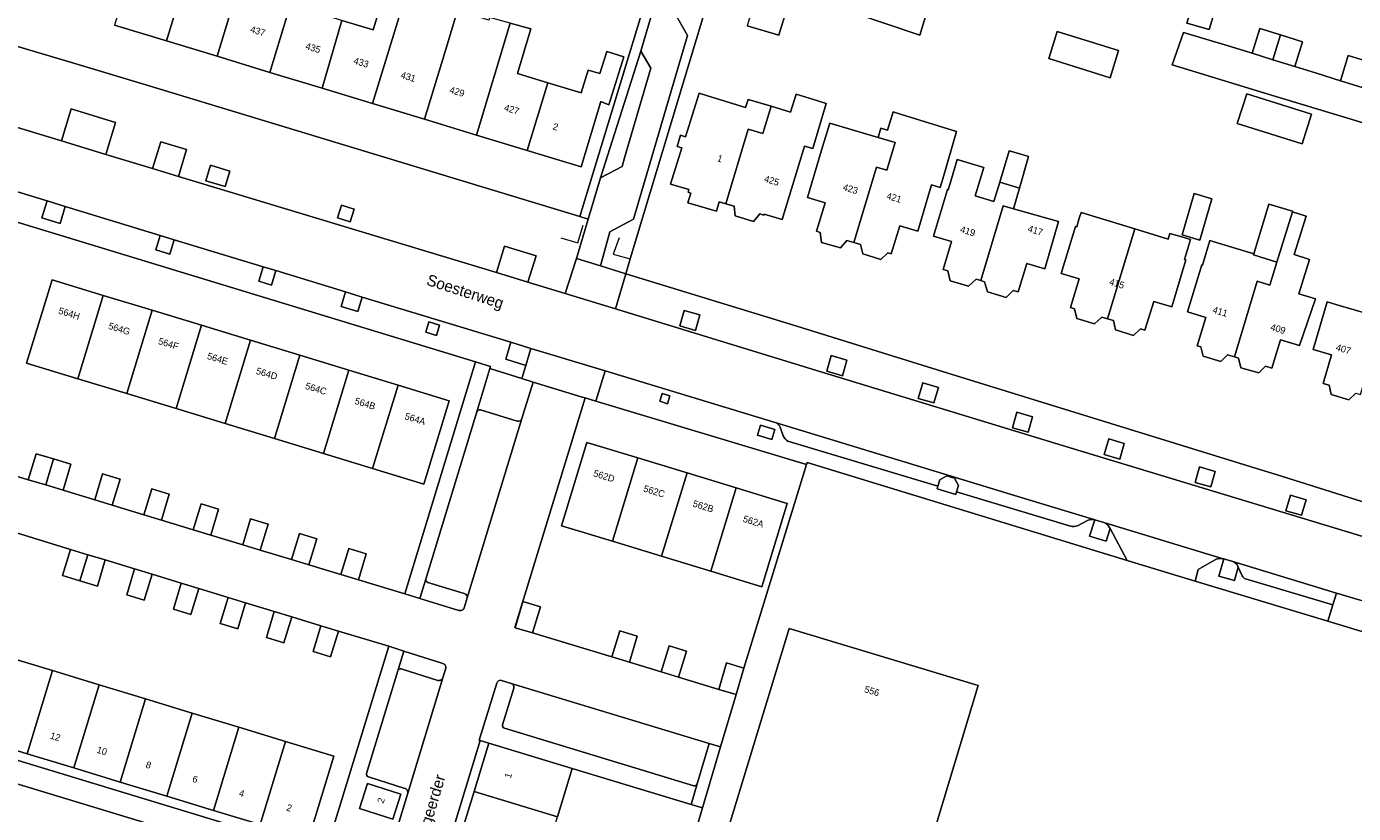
# Model space of a CAD drawing. Header units: metres. Extents: x 151448 to 154749, y 463108 to 465296.
# Tile 46 of 256: x 152690 to 152837, y 463378 to 463466. Entities that reach past the tile are written whole.
import ezdxf
from ezdxf.enums import TextEntityAlignment as Align

# ---------------------------------------------------------------- set-up
doc = ezdxf.new("R2010")
doc.units = ezdxf.units.M
for name, color, linetype, lineweight in [('B-PV-GR-GROENVOORZIENING-GV', 253, 'Continuous', 9), ('B-PV-IE-TERREINAFSCHEIDING_KUNSTMATIG_HEKWERK-G', 253, 'Continuous', 9), ('B-PV-OG-BEBOUWING-GV', 1, 'Continuous', 9), ('B-PV-OG-BEBOUWING-T18', 2, 'Continuous', 9), ('B-PV-OG-TERREIN_ERF-GV', 253, 'Continuous', 9), ('B-PV-OG-TOPOGRAFIE-T18', 2, 'Continuous', 9), ('B-PV-VH-OPENVERHARDING_BETONSTRAATSTEEN-GV', 253, 'Continuous', 9), ('B-PV-VH-OPENVERHARDING_STRAATBAKSTEEN-GV', 253, 'Continuous', 9), ('B-PV-VH-OPENVERHARDING_TEGEL-GV', 253, 'Continuous', 9)]:
    doc.layers.add(name, color=color, linetype=linetype, lineweight=lineweight)
doc.styles.add('Drong', font='txt', dxfattribs={"height": 1.8})

msp = doc.modelspace()

# ---------------------------------------------------------------- linework, layer by layer
at = {"layer": 'B-PV-GR-GROENVOORZIENING-GV', "flags": 128}
for points in [[(152693.955, 463453.089), (152698.865, 463451.601), (152699.941, 463455.15), (152695.037, 463456.649)], [(152704.054, 463450.029), (152706.941, 463449.154), (152707.833, 463452.134), (152704.97, 463452.993)], [(152712.102, 463448.014), (152712.626, 463449.734), (152710.481, 463450.387), (152709.957, 463448.667)], [(152692.347, 463446.429), (152691.773, 463444.548), (152693.79, 463443.929), (152694.365, 463445.813)], [(152725.96, 463444.106), (152726.395, 463445.532), (152724.991, 463445.96), (152724.555, 463444.535)], [(152706.466, 463442.122), (152704.884, 463442.604), (152704.4, 463441.016), (152705.981, 463440.532)], [(152742.209, 463438.467), (152745.685, 463437.406), (152746.59, 463440.328), (152743.088, 463441.399)], [(152716.322, 463439.115), (152715.833, 463437.513), (152717.225, 463437.094), (152717.713, 463438.691)], [(152727.314, 463435.762), (152725.457, 463436.329), (152724.961, 463434.705), (152726.827, 463434.165)], [(152734.345, 463431.87), (152735.535, 463431.502), (152735.891, 463432.653), (152734.701, 463433.021)], [(152762.531, 463432.548), (152764.261, 463432.053), (152764.756, 463433.784), (152763.025, 463434.278)], [(152743.785, 463430.738), (152743.216, 463428.874), (152745.449, 463428.178), (152746.019, 463430.057)], [(152778.823, 463427.525), (152780.554, 463427.031), (152781.049, 463428.761), (152779.318, 463429.256)], [(152788.975, 463424.497), (152790.706, 463424.002), (152791.2, 463425.733), (152789.47, 463426.227)], [(152761.422, 463424.777), (152760.563, 463425.045), (152760.296, 463424.189), (152761.156, 463423.922)], [(152799.429, 463421.241), (152801.159, 463420.746), (152801.654, 463422.477), (152799.923, 463422.972)], [(152773.06, 463421.062), (152771.492, 463421.532), (152771.159, 463420.413), (152772.726, 463419.946)], [(152809.603, 463418.277), (152811.333, 463417.782), (152811.828, 463419.513), (152810.097, 463420.007)], [(152819.678, 463415.173), (152821.409, 463414.678), (152821.904, 463416.409), (152820.173, 463416.903)], [(152791.146, 463414.777), (152791.055, 463414.474), (152793.133, 463413.827), (152793.229, 463414.144), (152793.441, 463414.845), (152793.002, 463415.658), (152792.155, 463415.903), (152791.357, 463415.477)], [(152829.753, 463412.03), (152831.484, 463411.536), (152831.978, 463413.267), (152830.248, 463413.761)]]:
    msp.add_lwpolyline(points, close=True, dxfattribs=at)
for points in [[(152745.024, 463422.266), (152746.276, 463426.322), (152745.006, 463426.719), (152741.45, 463427.832), (152740.015, 463423.012)], [(152740.407, 463423.23), (152744.473, 463421.985)], [(152809.561, 463410.725), (152808.542, 463411.033), (152807.948, 463409.22), (152809.797, 463408.666), (152810.239, 463410.062)], [(152810.239, 463410.062), (152810.15, 463410.228)], [(152823.85, 463406.392), (152822.855, 463406.69), (152822.309, 463404.78), (152824.04, 463404.285), (152824.469, 463405.787)], [(152824.469, 463405.787), (152824.394, 463405.958)], [(152734.363, 463404.451), (152733.708, 463402.3)], [(152738.629, 463402.86), (152734.57, 463404.076)], [(152733.708, 463402.3), (152738.036, 463400.972)], [(152738.597, 463401.245), (152738.938, 463402.357)], [(152731.913, 463396.465), (152731.247, 463394.271)], [(152736.251, 463395.09), (152731.913, 463396.465)], [(152731.621, 463394.476), (152735.703, 463393.201)], [(152736.246, 463393.487), (152736.562, 463394.552)], [(152742.223, 463392.888), (152740.261, 463386.58), (152740.391, 463386.541), (152741.348, 463386.25), (152750.585, 463383.444)], [(152743.828, 463392.877), (152742.768, 463393.212)], [(152742.873, 463388.267), (152744.116, 463392.337)], [(152764.067, 463381.517), (152743.078, 463387.887)], [(152750.585, 463383.444), (152763.769, 463379.439), (152764.442, 463381.715)]]:
    msp.add_lwpolyline(points, dxfattribs=at)
at = {"layer": 'B-PV-GR-GROENVOORZIENING-GV'}
for points in [[(152740.015, 463423.012, -0.3993101), (152740.407, 463423.23)], [(152744.473, 463421.985, 0.4114161), (152745.024, 463422.266)], [(152810.15, 463410.228, 0.1927268), (152809.561, 463410.725)], [(152824.394, 463405.958, 0.1712112), (152823.85, 463406.392)], [(152734.57, 463404.076, -0.412702), (152734.363, 463404.451)], [(152738.938, 463402.357, 0.4085004), (152738.629, 463402.86)], [(152738.036, 463400.972, 0.4150598), (152738.597, 463401.245)], [(152736.562, 463394.552, 0.4253468), (152736.251, 463395.09)], [(152731.247, 463394.271, -0.3987665), (152731.621, 463394.476)], [(152735.703, 463393.201, 0.401609), (152736.246, 463393.487)], [(152742.768, 463393.212, 0.4081638), (152742.223, 463392.888)], [(152744.116, 463392.337, 0.4034987), (152743.828, 463392.877)], [(152743.078, 463387.887, -0.3876096), (152742.873, 463388.267)], [(152764.442, 463381.715, -0.4208668), (152764.067, 463381.517)]]:
    msp.add_lwpolyline(points, format="xyb", dxfattribs=at)
at = {"layer": 'B-PV-IE-TERREINAFSCHEIDING_KUNSTMATIG_HEKWERK-G', "flags": 128}
for points in [[(152749.331, 463442.336), (152751.232, 463441.791), (152751.807, 463443.751)], [(152755.811, 463442.329), (152755.148, 463440.517), (152757.038, 463440.011)], [(152776.591, 463417.176), (152769.645, 463394.583)], [(152776.659, 463417.396), (152812.133, 463406.514)], [(152850.481, 463394.896), (152840.624, 463397.882), (152834.396, 463399.769), (152819.678, 463404.228)]]:
    msp.add_lwpolyline(points, dxfattribs=at)
at = {"layer": 'B-PV-OG-BEBOUWING-GV', "flags": 128}
for points in [[(152827.431, 463476.7), (152829.872, 463484.468), (152824.957, 463486.004), (152824.749, 463486.069), (152818.742, 463466.16), (152818.754, 463466.157), (152821.237, 463465.452), (152824.921, 463477.484)], [(152702.078, 463473.335), (152699.829, 463465.943), (152705.589, 463464.191), (152709.356, 463476.609), (152707.012, 463477.328), (152705.469, 463472.295)], [(152709.356, 463476.609), (152705.589, 463464.191), (152711.211, 463462.48), (152713.532, 463470.206), (152710.251, 463471.201), (152711.69, 463475.894)], [(152776.273, 463473.986), (152772.759, 463475.047), (152769.991, 463465.873), (152773.504, 463464.813)], [(152720.83, 463473.16), (152718.454, 463473.888), (152717.002, 463469.153), (152713.532, 463470.206), (152711.211, 463462.48), (152717.076, 463460.696)], [(152722.865, 463458.935), (152725.057, 463466.467), (152721.546, 463467.543), (152723.058, 463472.477), (152720.83, 463473.16), (152717.076, 463460.696)], [(152790.578, 463469.651), (152783.301, 463471.917), (152783.288, 463471.868), (152782.028, 463467.223), (152789.156, 463464.838)], [(152732.263, 463469.69), (152730.032, 463470.374), (152728.51, 463465.409), (152725.057, 463466.467), (152722.865, 463458.935), (152728.448, 463457.236)], [(152736.499, 463463.02), (152737.884, 463467.553), (152734.429, 463468.617), (152734.544, 463468.991), (152732.263, 463469.69), (152728.448, 463457.236), (152734.197, 463455.487)], [(152737.884, 463467.553), (152736.499, 463463.02), (152734.197, 463455.487), (152739.968, 463453.731), (152743.716, 463466.165), (152741.438, 463466.799), (152741.337, 463466.49)], [(152743.716, 463466.165), (152739.968, 463453.731), (152745.615, 463452.013), (152747.901, 463459.547), (152744.649, 463460.544), (152744.542, 463460.577), (152746.005, 463465.528)], [(152829.164, 463464.855), (152826.871, 463465.569), (152826.015, 463462.82), (152828.301, 463462.108)], [(152811.19, 463463.119), (152804.371, 463465.232), (152803.438, 463462.222), (152810.257, 463460.109)], [(152830.722, 463461.353), (152831.579, 463464.102), (152829.164, 463464.855), (152828.301, 463462.108)], [(152747.901, 463459.547), (152745.615, 463452.013), (152751.571, 463450.201), (152753.778, 463457.456), (152754.669, 463457.094), (152756.332, 463462.411), (152754.428, 463463.006), (152753.663, 463460.559), (152752.377, 463460.961), (152751.582, 463458.419)], [(152835.786, 463459.772), (152838.199, 463459.031), (152839.062, 463461.842), (152836.649, 463462.583)], [(152770.111, 463457.704), (152769.827, 463456.79), (152765.616, 463458.104), (152764.661, 463458.402), (152763.146, 463453.549), (152762.618, 463453.714), (152762.232, 463452.477), (152762.761, 463452.312), (152761.508, 463448.299), (152763.543, 463447.689), (152763.452, 463447.392), (152763.748, 463447.302), (152763.427, 463446.212), (152766.593, 463445.282), (152766.905, 463446.343), (152767.634, 463446.122), (152770.125, 463454.394), (152771.748, 463453.905), (152772.66, 463456.932)], [(152772.66, 463456.932), (152771.748, 463453.905), (152770.125, 463454.394), (152767.634, 463446.122), (152768.548, 463445.844), (152768.669, 463444.774), (152770.688, 463444.156), (152771.386, 463444.983), (152771.846, 463444.843), (152771.88, 463444.957), (152773.882, 463444.354), (152776.342, 463452.521), (152777.266, 463452.243), (152778.775, 463457.251), (152777.817, 463457.539), (152775.416, 463458.262), (152774.82, 463456.281)], [(152825.397, 463458.333), (152824.357, 463455.009), (152831.564, 463452.752), (152832.605, 463456.076)], [(152778.255, 463452.075), (152776.68, 463446.811), (152778.644, 463446.223), (152777.698, 463443.062), (152778.105, 463442.94), (152778.26, 463441.816), (152780.334, 463441.219), (152781.061, 463442.046), (152781.822, 463441.816), (152784.355, 463450.175), (152785.474, 463449.836), (152786.404, 463452.904), (152784.51, 463453.471), (152781.643, 463454.329), (152779.152, 463455.074)], [(152791.684, 463448.893), (152793.217, 463454.123), (152787.13, 463456.027), (152786.172, 463456.314), (152785.57, 463454.301), (152784.825, 463454.523), (152784.51, 463453.471), (152786.404, 463452.904), (152785.474, 463449.836), (152784.355, 463450.175), (152781.822, 463441.816), (152782.583, 463441.585), (152782.81, 463440.553), (152784.812, 463439.942), (152785.583, 463440.676), (152785.973, 463440.558), (152786.919, 463443.679), (152788.924, 463443.091), (152790.427, 463448.219), (152791.402, 463447.933)], [(152800.197, 463447.862), (152798.009, 463448.519), (152797.367, 463446.377), (152795.279, 463447.011), (152796.231, 463450.145), (152793.282, 463451.017), (152792.576, 463448.628), (152792.292, 463447.669), (152792.206, 463447.695), (152790.67, 463442.502), (152792.675, 463441.934), (152791.735, 463438.831), (152792.264, 463438.673), (152792.526, 463437.577), (152794.545, 463436.96), (152795.388, 463437.733), (152795.898, 463437.58), (152798.398, 463445.894), (152799.538, 463445.566)], [(152800.197, 463447.862), (152801.206, 463451.371), (152800.244, 463451.648), (152799.05, 463451.991), (152798.009, 463448.519)], [(152819.584, 463447.24), (152818.229, 463442.652), (152820.195, 463442.072), (152821.55, 463446.66)], [(152799.538, 463445.566), (152798.398, 463445.894), (152795.898, 463437.58), (152796.337, 463437.448), (152796.638, 463436.324), (152798.71, 463435.717), (152799.512, 463436.494), (152800.061, 463436.328), (152801.01, 463439.483), (152803.024, 463438.905), (152804.526, 463444.133)], [(152809.978, 463433.333), (152813.008, 463443.322), (152807.039, 463445.154), (152806.837, 463444.502), (152806.542, 463443.547), (152806.422, 463443.584), (152804.807, 463438.358), (152806.805, 463437.771), (152805.851, 463434.586), (152806.312, 463434.446), (152806.545, 463433.39), (152808.538, 463432.778), (152809.332, 463433.529)], [(152826.574, 463437.513), (152824.058, 463429.11), (152824.502, 463428.977), (152824.759, 463427.919), (152826.743, 463427.35), (152827.49, 463428.081), (152828.204, 463427.867), (152829.15, 463431.021), (152831.248, 463430.377), (152833.031, 463435.56), (152831.189, 463436.117), (152832.381, 463439.944), (152830.656, 463440.473), (152831.988, 463444.748), (152830.467, 463445.222), (152828.738, 463439.638), (152827.951, 463437.097)], [(152830.485, 463445.281), (152827.844, 463446.053), (152826.18, 463440.554), (152826.145, 463440.44), (152828.738, 463439.638), (152830.467, 463445.222)], [(152809.978, 463433.333), (152810.613, 463433.141), (152810.842, 463432.104), (152812.835, 463431.491), (152813.615, 463432.23), (152814.106, 463432.081), (152815.082, 463435.261), (152817.096, 463434.666), (152818.64, 463439.893), (152818.496, 463439.935), (152819.15, 463442.151), (152818.191, 463442.434), (152816.89, 463442.818), (152816.696, 463442.191), (152813.008, 463443.322)], [(152824.058, 463429.11), (152826.574, 463437.513), (152827.951, 463437.097), (152828.738, 463439.638), (152826.145, 463440.44), (152826.18, 463440.554), (152822.281, 463441.734), (152821.324, 463442.024), (152820.501, 463439.306), (152820.425, 463439.329), (152818.845, 463434.113), (152820.854, 463433.505), (152819.909, 463430.354), (152820.303, 463430.236), (152820.557, 463429.186), (152822.541, 463428.617), (152823.283, 463429.343)], [(152698.568, 463435.948), (152692.904, 463437.674), (152690.085, 463428.425), (152695.748, 463426.698)], [(152704.02, 463434.285), (152698.568, 463435.948), (152695.748, 463426.698), (152701.201, 463425.036)], [(152839.347, 463433.754), (152835.278, 463434.933), (152834.317, 463435.211), (152832.786, 463429.923), (152834.808, 463429.329), (152833.891, 463426.181), (152834.559, 463425.981), (152834.782, 463424.956), (152836.741, 463424.361), (152837.5, 463425.101), (152838.01, 463424.948), (152840.588, 463433.396), (152841.616, 463433.097), (152842.324, 463435.268), (152839.967, 463435.965)], [(152701.201, 463425.036), (152706.653, 463423.374), (152709.473, 463432.623), (152704.02, 463434.285)], [(152714.925, 463430.961), (152709.473, 463432.623), (152706.653, 463423.374), (152712.105, 463421.712)], [(152714.925, 463430.961), (152712.105, 463421.712), (152717.558, 463420.05), (152720.377, 463429.299)], [(152725.83, 463427.637), (152720.377, 463429.299), (152717.558, 463420.05), (152723.01, 463418.388)], [(152723.01, 463418.388), (152728.462, 463416.726), (152731.282, 463425.975), (152725.83, 463427.637)], [(152731.282, 463425.975), (152728.462, 463416.726), (152734.126, 463414.999), (152736.946, 463424.248)], [(152693.071, 463417.783), (152691.144, 463418.366), (152690.273, 463415.484), (152692.2, 463414.901)], [(152757.886, 463417.906), (152752.227, 463419.632), (152749.403, 463410.37), (152755.062, 463408.644)], [(152693.071, 463417.783), (152692.2, 463414.901), (152694.127, 463414.319), (152694.998, 463417.201)], [(152755.062, 463408.644), (152760.515, 463406.982), (152763.339, 463416.244), (152757.886, 463417.906)], [(152699.581, 463412.653), (152700.459, 463415.535), (152698.515, 463416.128), (152697.637, 463413.246)], [(152760.515, 463406.982), (152765.967, 463405.319), (152768.791, 463414.581), (152763.339, 463416.244)], [(152705.039, 463411.003), (152705.902, 463413.885), (152703.958, 463414.466), (152703.096, 463411.585)], [(152768.791, 463414.581), (152765.967, 463405.319), (152771.626, 463403.594), (152774.45, 463412.856)], [(152710.513, 463409.339), (152711.374, 463412.224), (152709.427, 463412.804), (152708.567, 463409.919)], [(152715.99, 463407.672), (152716.865, 463410.554), (152714.925, 463411.143), (152714.049, 463408.261)], [(152721.401, 463406.035), (152722.274, 463408.935), (152720.336, 463409.518), (152719.463, 463406.619)], [(152696.002, 463404.265), (152696.875, 463407.154), (152694.946, 463407.737), (152694.074, 463404.848)], [(152696.875, 463407.154), (152696.002, 463404.265), (152697.931, 463403.683), (152698.803, 463406.572)], [(152726.88, 463404.37), (152727.746, 463407.264), (152725.809, 463407.844), (152724.943, 463404.95)], [(152701.192, 463402.693), (152703.137, 463402.108), (152704.005, 463404.997), (152702.06, 463405.581)], [(152706.365, 463401.114), (152708.304, 463400.533), (152709.17, 463403.42), (152707.23, 463404.001)], [(152711.566, 463399.526), (152713.501, 463398.939), (152714.377, 463401.828), (152712.442, 463402.415)], [(152716.679, 463397.975), (152718.617, 463397.384), (152719.495, 463400.261), (152717.557, 463400.853)], [(152744.257, 463399.059), (152746.197, 463398.48), (152747.066, 463401.385), (152745.126, 463401.965)], [(152721.851, 463396.398), (152723.792, 463395.808), (152724.667, 463398.689), (152722.726, 463399.279)], [(152769.481, 463328.414), (152770.363, 463331.339), (152793.11, 463324.484), (152801.764, 463353.17), (152774.682, 463361.423), (152775.611, 463364.493), (152779.24, 463363.395), (152782.403, 463373.843), (152785.748, 463372.83), (152786.762, 463376.18), (152790.33, 463375.1), (152795.635, 463392.625), (152774.67, 463398.965), (152765.129, 463367.644), (152768.749, 463366.554), (152767.796, 463363.39), (152763.449, 463364.7), (152754.813, 463336.025), (152766.252, 463332.578), (152765.369, 463329.648)], [(152755.002, 463395.809), (152756.932, 463395.225), (152757.807, 463398.113), (152755.877, 463398.697)], [(152760.464, 463394.143), (152762.394, 463393.558), (152763.273, 463396.452), (152761.342, 463397.038)], [(152692.948, 463394.29), (152687.566, 463395.928), (152684.759, 463386.703), (152690.141, 463385.065)], [(152766.839, 463392.196), (152768.764, 463391.624), (152769.645, 463394.583), (152767.72, 463395.155)], [(152698.114, 463392.718), (152692.948, 463394.29), (152690.141, 463385.065), (152695.308, 463383.494)], [(152698.114, 463392.718), (152695.308, 463383.494), (152700.474, 463381.922), (152703.281, 463391.147)], [(152705.64, 463380.35), (152708.447, 463389.575), (152703.281, 463391.147), (152700.474, 463381.922)], [(152713.613, 463388.003), (152708.447, 463389.575), (152705.64, 463380.35), (152710.806, 463378.778)], [(152713.613, 463388.003), (152710.806, 463378.778), (152715.973, 463377.206), (152718.779, 463386.431)], [(152718.779, 463386.431), (152715.973, 463377.206), (152721.356, 463375.568), (152724.162, 463384.793)], [(152748.954, 463378.075), (152750.585, 463383.444), (152741.348, 463386.25), (152739.717, 463380.881)], [(152727.878, 463381.77), (152726.99, 463378.975), (152730.714, 463377.791), (152731.603, 463380.587)], [(152739.717, 463380.881), (152738.147, 463375.714), (152747.384, 463372.908), (152748.954, 463378.075)]]:
    msp.add_lwpolyline(points, close=True, dxfattribs=at)
at = {"layer": 'B-PV-OG-TERREIN_ERF-GV', "flags": 128}
for points in [[(152837.243, 463473.642), (152834.731, 463474.427), (152833.171, 463469.436), (152830.832, 463470.167), (152828.532, 463470.885), (152830.089, 463475.869), (152827.431, 463476.7), (152824.921, 463477.484), (152821.237, 463465.452), (152818.754, 463466.157), (152818.742, 463466.16), (152824.749, 463486.069), (152824.957, 463486.004), (152829.872, 463484.468), (152834.836, 463482.918), (152839.675, 463481.406)], [(152768.005, 463476.482), (152757.038, 463440.011), (152756.541, 463438.344), (152775.492, 463432.539), (152791.65, 463427.492), (152826.492, 463416.73), (152828.659, 463416.05), (152842.859, 463411.592)], [(152776.273, 463473.986), (152773.504, 463464.813), (152769.991, 463465.873)], [(152725.057, 463466.467), (152728.51, 463465.409), (152730.032, 463470.374)], [(152681.352, 463465.873), (152695.433, 463461.699), (152703.679, 463459.196), (152751.423, 463444.706), (152759.073, 463469.747)], [(152790.578, 463469.651), (152789.156, 463464.838), (152782.028, 463467.223)], [(152743.716, 463466.165), (152746.005, 463465.528), (152744.542, 463460.577), (152744.649, 463460.544), (152747.901, 463459.547), (152751.582, 463458.419), (152752.377, 463460.961), (152753.663, 463460.559), (152754.428, 463463.006), (152756.332, 463462.411), (152754.669, 463457.094), (152753.778, 463457.456), (152751.571, 463450.201), (152745.615, 463452.013), (152739.968, 463453.731), (152734.197, 463455.487), (152728.448, 463457.236), (152722.865, 463458.935), (152717.076, 463460.696), (152711.211, 463462.48), (152705.589, 463464.191), (152699.829, 463465.943)], [(152846.248, 463452.704), (152827.411, 463458.374), (152817.148, 463461.548), (152818.4, 463465.141), (152823.326, 463463.64), (152826.015, 463462.82), (152826.871, 463465.569), (152829.164, 463464.855), (152831.579, 463464.102), (152830.722, 463461.353), (152833.155, 463460.593), (152835.786, 463459.772), (152836.649, 463462.583), (152839.062, 463461.842)], [(152838.199, 463459.031), (152835.786, 463459.772), (152833.155, 463460.593), (152830.722, 463461.353), (152828.301, 463462.108), (152826.015, 463462.82), (152823.326, 463463.64), (152818.4, 463465.141), (152817.148, 463461.548), (152827.411, 463458.374), (152846.248, 463452.704)], [(152679.916, 463418.635), (152690.273, 463415.484), (152691.144, 463418.366), (152693.071, 463417.783), (152694.998, 463417.201), (152694.127, 463414.319), (152697.637, 463413.246), (152698.515, 463416.128), (152700.459, 463415.535), (152699.581, 463412.653), (152703.096, 463411.585), (152703.958, 463414.466), (152705.902, 463413.885), (152705.039, 463411.003), (152708.567, 463409.919), (152709.427, 463412.804), (152711.374, 463412.224), (152710.513, 463409.339), (152714.049, 463408.261), (152714.925, 463411.143), (152716.865, 463410.554), (152715.99, 463407.672), (152719.463, 463406.619), (152720.336, 463409.518), (152722.274, 463408.935), (152721.401, 463406.035), (152724.943, 463404.95), (152725.809, 463407.844), (152727.746, 463407.264), (152726.88, 463404.37), (152732.029, 463402.815), (152739.87, 463428.56), (152644.976, 463457.513)], [(152837.5, 463425.101), (152836.741, 463424.361), (152834.782, 463424.956), (152834.559, 463425.981), (152833.891, 463426.181), (152834.808, 463429.329), (152832.786, 463429.923), (152834.317, 463435.211), (152835.278, 463434.933), (152839.347, 463433.754)], [(152841.751, 463367.778), (152850.481, 463394.896), (152840.624, 463397.882), (152834.396, 463399.769), (152819.678, 463404.228), (152812.133, 463406.514), (152776.659, 463417.396), (152776.591, 463417.176), (152769.645, 463394.583), (152768.764, 463391.624), (152767.049, 463385.832), (152765.042, 463379.052), (152764.296, 463376.531)], [(152631.119, 463401.958), (152723.213, 463373.945), (152730.238, 463396.996), (152724.667, 463398.689), (152723.792, 463395.808), (152721.851, 463396.398), (152722.726, 463399.279), (152719.495, 463400.261), (152718.617, 463397.384), (152716.679, 463397.975), (152717.557, 463400.853), (152714.377, 463401.828), (152713.501, 463398.939), (152711.566, 463399.526), (152712.442, 463402.415), (152709.17, 463403.42), (152708.304, 463400.533), (152706.365, 463401.114), (152707.23, 463404.001), (152704.005, 463404.997), (152703.137, 463402.108), (152701.192, 463402.693), (152702.06, 463405.581), (152698.803, 463406.572), (152697.931, 463403.683), (152696.002, 463404.265), (152694.074, 463404.848), (152694.946, 463407.737), (152685.22, 463410.734)], [(152764.296, 463376.531), (152765.042, 463379.052), (152763.769, 463379.439), (152750.585, 463383.444), (152748.954, 463378.075)]]:
    msp.add_lwpolyline(points, dxfattribs=at)
for points in [[(152635.235, 463389.746), (152640.29, 463385.24), (152671.723, 463366.436), (152671.973, 463366.401), (152710.335, 463331.544), (152722.497, 463371.536), (152635.551, 463397.971), (152631.119, 463401.958), (152628.532, 463404.286), (152612.669, 463418.673), (152602.416, 463427.973), (152589.133, 463440.02), (152598.802, 463471.866), (152581.741, 463477.21), (152581.619, 463476.819), (152581.052, 463476.995), (152578.648, 463469.115), (152575.165, 463458.033), (152572.546, 463448.933), (152571.829, 463446.263)], [(152811.19, 463463.119), (152810.257, 463460.109), (152803.438, 463462.222), (152804.371, 463465.232)], [(152769.827, 463456.79), (152770.111, 463457.704), (152772.66, 463456.932), (152774.82, 463456.281), (152775.416, 463458.262), (152777.817, 463457.539), (152778.775, 463457.251), (152777.266, 463452.243), (152776.342, 463452.521), (152773.882, 463444.354), (152771.88, 463444.957), (152771.846, 463444.843), (152771.386, 463444.983), (152770.688, 463444.156), (152768.669, 463444.774), (152768.548, 463445.844), (152767.634, 463446.122), (152766.905, 463446.343), (152766.593, 463445.282), (152763.427, 463446.212), (152763.748, 463447.302), (152763.452, 463447.392), (152763.543, 463447.689), (152761.508, 463448.299), (152762.761, 463452.312), (152762.232, 463452.477), (152762.618, 463453.714), (152763.146, 463453.549), (152764.661, 463458.402), (152765.616, 463458.104)], [(152825.397, 463458.333), (152832.605, 463456.076), (152831.564, 463452.752), (152824.357, 463455.009)], [(152787.13, 463456.027), (152793.217, 463454.123), (152791.684, 463448.893), (152791.402, 463447.933), (152790.427, 463448.219), (152788.924, 463443.091), (152786.919, 463443.679), (152785.973, 463440.558), (152785.583, 463440.676), (152784.812, 463439.942), (152782.81, 463440.553), (152782.583, 463441.585), (152781.822, 463441.816), (152781.061, 463442.046), (152780.334, 463441.219), (152778.26, 463441.816), (152778.105, 463442.94), (152777.698, 463443.062), (152778.644, 463446.223), (152776.68, 463446.811), (152778.255, 463452.075), (152779.152, 463455.074), (152781.643, 463454.329), (152784.51, 463453.471), (152784.825, 463454.523), (152785.57, 463454.301), (152786.172, 463456.314)], [(152800.244, 463451.648), (152801.206, 463451.371), (152800.197, 463447.862), (152799.538, 463445.566), (152804.526, 463444.133), (152803.024, 463438.905), (152801.01, 463439.483), (152800.061, 463436.328), (152799.512, 463436.494), (152798.71, 463435.717), (152796.638, 463436.324), (152796.337, 463437.448), (152795.898, 463437.58), (152795.388, 463437.733), (152794.545, 463436.96), (152792.526, 463437.577), (152792.264, 463438.673), (152791.735, 463438.831), (152792.675, 463441.934), (152790.67, 463442.502), (152792.206, 463447.695), (152792.292, 463447.669), (152792.576, 463448.628), (152793.282, 463451.017), (152796.231, 463450.145), (152795.279, 463447.011), (152797.367, 463446.377), (152798.009, 463448.519), (152799.05, 463451.991)], [(152819.584, 463447.24), (152821.55, 463446.66), (152820.195, 463442.072), (152818.229, 463442.652)], [(152818.191, 463442.434), (152819.15, 463442.151), (152818.496, 463439.935), (152818.64, 463439.893), (152817.096, 463434.666), (152815.082, 463435.261), (152814.106, 463432.081), (152813.615, 463432.23), (152812.835, 463431.491), (152810.842, 463432.104), (152810.613, 463433.141), (152809.978, 463433.333), (152809.332, 463433.529), (152808.538, 463432.778), (152806.545, 463433.39), (152806.312, 463434.446), (152805.851, 463434.586), (152806.805, 463437.771), (152804.807, 463438.358), (152806.422, 463443.584), (152806.542, 463443.547), (152806.837, 463444.502), (152807.039, 463445.154), (152813.008, 463443.322), (152816.696, 463442.191), (152816.89, 463442.818)], [(152827.844, 463446.053), (152830.485, 463445.281), (152830.467, 463445.222), (152831.988, 463444.748), (152830.656, 463440.473), (152832.381, 463439.944), (152831.189, 463436.117), (152833.031, 463435.56), (152831.248, 463430.377), (152829.15, 463431.021), (152828.204, 463427.867), (152827.49, 463428.081), (152826.743, 463427.35), (152824.759, 463427.919), (152824.502, 463428.977), (152824.058, 463429.11), (152823.283, 463429.343), (152822.541, 463428.617), (152820.557, 463429.186), (152820.303, 463430.236), (152819.909, 463430.354), (152820.854, 463433.505), (152818.845, 463434.113), (152820.425, 463439.329), (152820.501, 463439.306), (152821.324, 463442.024), (152822.281, 463441.734), (152826.18, 463440.554)], [(152706.653, 463423.374), (152701.201, 463425.036), (152695.748, 463426.698), (152690.085, 463428.425), (152692.904, 463437.674), (152698.568, 463435.948), (152704.02, 463434.285), (152709.473, 463432.623), (152714.925, 463430.961), (152720.377, 463429.299), (152725.83, 463427.637), (152731.282, 463425.975), (152736.946, 463424.248), (152734.126, 463414.999), (152728.462, 463416.726), (152723.01, 463418.388), (152717.558, 463420.05), (152712.105, 463421.712)], [(152746.197, 463398.48), (152755.002, 463395.809), (152755.877, 463398.697), (152757.807, 463398.113), (152756.932, 463395.225), (152760.464, 463394.143), (152761.342, 463397.038), (152763.273, 463396.452), (152762.394, 463393.558), (152766.839, 463392.196), (152767.72, 463395.155), (152769.645, 463394.583), (152776.591, 463417.176), (152753.198, 463424.202), (152752.016, 463424.557), (152744.225, 463399.069), (152744.257, 463399.059), (152745.126, 463401.965), (152747.066, 463401.385)], [(152765.967, 463405.319), (152760.515, 463406.982), (152755.062, 463408.644), (152749.403, 463410.37), (152752.227, 463419.632), (152757.886, 463417.906), (152763.339, 463416.244), (152768.791, 463414.581), (152774.45, 463412.856), (152771.626, 463403.594)], [(152769.481, 463328.414), (152765.369, 463329.648), (152766.252, 463332.578), (152754.813, 463336.025), (152763.449, 463364.7), (152767.796, 463363.39), (152768.749, 463366.554), (152765.129, 463367.644), (152774.67, 463398.965), (152795.635, 463392.625), (152790.33, 463375.1), (152786.762, 463376.18), (152785.748, 463372.83), (152782.403, 463373.843), (152779.24, 463363.395), (152775.611, 463364.493), (152774.682, 463361.423), (152801.764, 463353.17), (152793.11, 463324.484), (152770.363, 463331.339)], [(152690.141, 463385.065), (152684.759, 463386.703), (152687.566, 463395.928), (152692.948, 463394.29), (152698.114, 463392.718), (152703.281, 463391.147), (152708.447, 463389.575), (152713.613, 463388.003), (152718.779, 463386.431), (152724.162, 463384.793), (152721.356, 463375.568), (152715.973, 463377.206), (152710.806, 463378.778), (152705.64, 463380.35), (152700.474, 463381.922), (152695.308, 463383.494)], [(152740.391, 463386.541), (152726.122, 463339.642), (152727.098, 463339.345), (152728.729, 463344.714), (152730.299, 463349.881), (152731.869, 463355.047), (152733.438, 463360.214), (152735.008, 463365.381), (152736.578, 463370.548), (152738.147, 463375.714), (152739.717, 463380.881), (152741.348, 463386.25)]]:
    msp.add_lwpolyline(points, close=True, dxfattribs=at)
at = {"layer": 'B-PV-VH-OPENVERHARDING_BETONSTRAATSTEEN-GV', "flags": 128}
for points in [[(152769.077, 463500), (152758.223, 463463.044), (152759.3, 463461.177), (152756.395, 463451.196), (152756.123, 463450.245), (152753.74, 463448.979), (152752.373, 463444.415), (152751.066, 463440.042), (152753.719, 463439.22), (152754.778, 463442.993), (152757.374, 463444.408), (152763.394, 463464.786), (152762.155, 463466.934)], [(152839.98, 463408.651), (152804.989, 463419.281), (152778.055, 463427.499), (152755.379, 463434.439), (152749.81, 463436.143), (152745.685, 463437.406), (152742.209, 463438.467), (152706.941, 463449.154), (152704.054, 463450.029), (152698.865, 463451.601), (152693.955, 463453.089), (152677.326, 463458.128), (152668.624, 463460.764), (152659.357, 463463.572), (152645.009, 463467.866)], [(152674.186, 463451.968), (152692.347, 463446.429), (152694.365, 463445.813), (152704.884, 463442.604), (152706.466, 463442.122), (152716.322, 463439.115), (152717.713, 463438.691), (152725.457, 463436.329), (152727.314, 463435.762), (152743.785, 463430.738), (152746.019, 463430.057), (152754.244, 463427.558), (152773.099, 463421.83), (152800.013, 463413.623), (152808.445, 463411.062), (152808.542, 463411.033), (152809.561, 463410.725), (152822.785, 463406.711), (152822.855, 463406.69), (152823.85, 463406.392), (152835.368, 463402.891), (152837.975, 463402.113)], [(152808.445, 463411.062), (152800.013, 463413.623), (152773.099, 463421.83)], [(152773.659, 463421.304), (152774.002, 463420.351)], [(152774.525, 463419.777), (152791.146, 463414.777), (152791.357, 463415.477), (152792.155, 463415.903), (152793.002, 463415.658), (152793.441, 463414.845), (152793.229, 463414.144), (152805.866, 463410.329)], [(152806.629, 463410.378), (152807.821, 463410.983)], [(152822.785, 463406.711), (152809.561, 463410.725)], [(152810.15, 463410.228), (152810.239, 463410.062), (152812.133, 463406.514), (152819.678, 463404.228), (152820.006, 463405.517), (152822.028, 463406.653)], [(152825.28, 463404.469), (152834.966, 463401.6), (152835.368, 463402.891), (152823.85, 463406.392)], [(152824.394, 463405.958), (152824.469, 463405.787), (152824.888, 463404.819)]]:
    msp.add_lwpolyline(points, dxfattribs=at)
at = {"layer": 'B-PV-VH-OPENVERHARDING_BETONSTRAATSTEEN-GV'}
for points in [[(152773.099, 463421.83, -0.2246881), (152773.659, 463421.304)], [(152774.002, 463420.351, 0.2105853), (152774.525, 463419.777)], [(152807.821, 463410.983, -0.1737667), (152808.445, 463411.062)], [(152805.866, 463410.329, 0.1790783), (152806.629, 463410.378)], [(152809.561, 463410.725, -0.1927268), (152810.15, 463410.228)], [(152822.028, 463406.653, -0.1825445), (152822.785, 463406.711)], [(152823.85, 463406.392, -0.1712112), (152824.394, 463405.958)], [(152824.888, 463404.819, 0.1510778), (152825.28, 463404.469)]]:
    msp.add_lwpolyline(points, format="xyb", dxfattribs=at)
at = {"layer": 'B-PV-VH-OPENVERHARDING_BETONSTRAATSTEEN-GV', "flags": 128}
msp.add_lwpolyline([(152841.139, 463399.582), (152841.576, 463401.026), (152837.975, 463402.113), (152835.368, 463402.891), (152834.966, 463401.6), (152834.396, 463399.769), (152840.624, 463397.882)], close=True, dxfattribs=at)
at = {"layer": 'B-PV-VH-OPENVERHARDING_STRAATBAKSTEEN-GV', "flags": 128}
for points in [[(152759.073, 463469.747), (152751.423, 463444.706), (152752.373, 463444.415), (152753.74, 463448.979), (152758.223, 463463.044), (152769.077, 463500)], [(152762.155, 463466.934), (152763.394, 463464.786), (152757.374, 463444.408), (152754.778, 463442.993), (152753.719, 463439.22), (152756.541, 463438.344), (152757.038, 463440.011), (152768.005, 463476.482)], [(152742.768, 463393.212), (152743.828, 463392.877), (152765.773, 463386.219), (152767.049, 463385.832), (152768.764, 463391.624), (152766.839, 463392.196), (152762.394, 463393.558), (152760.464, 463394.143), (152756.932, 463395.225), (152755.002, 463395.809), (152746.197, 463398.48), (152744.257, 463399.059), (152744.225, 463399.069), (152752.016, 463424.557), (152751.711, 463424.651), (152746.276, 463426.322), (152745.024, 463422.266), (152738.938, 463402.357), (152738.597, 463401.245)], [(152740.015, 463423.012), (152734.363, 463404.451)], [(152744.473, 463421.985), (152740.407, 463423.23)], [(152738.938, 463402.357), (152745.024, 463422.266)], [(152738.036, 463400.972), (152733.708, 463402.3), (152732.029, 463402.815), (152726.88, 463404.37), (152724.943, 463404.95), (152721.401, 463406.035), (152719.463, 463406.619), (152715.99, 463407.672), (152714.049, 463408.261), (152710.513, 463409.339), (152708.567, 463409.919), (152705.039, 463411.003), (152703.096, 463411.585), (152699.581, 463412.653), (152697.637, 463413.246), (152694.127, 463414.319), (152692.2, 463414.901), (152690.273, 463415.484), (152679.916, 463418.635)], [(152685.22, 463410.734), (152694.946, 463407.737), (152696.875, 463407.154), (152698.803, 463406.572), (152702.06, 463405.581), (152704.005, 463404.997), (152707.23, 463404.001), (152709.17, 463403.42), (152712.442, 463402.415), (152714.377, 463401.828), (152717.557, 463400.853), (152719.495, 463400.261), (152722.726, 463399.279), (152724.667, 463398.689), (152730.238, 463396.996), (152731.913, 463396.465), (152736.251, 463395.09)], [(152734.57, 463404.076), (152738.629, 463402.86)], [(152731.247, 463394.271), (152731.913, 463396.465), (152730.238, 463396.996), (152723.213, 463373.945), (152725.234, 463373.329), (152725.239, 463373.347)], [(152736.562, 463394.552), (152736.246, 463393.487), (152732.345, 463380.675), (152731.295, 463377.191), (152729.564, 463371.573), (152729.082, 463369.94), (152726.655, 463361.963), (152726.282, 463360.739), (152723.826, 463352.67), (152723.822, 463352.657), (152722.125, 463347.054), (152721.743, 463345.829), (152719.289, 463337.759), (152718.911, 463336.551), (152716.496, 463328.561), (152715.952, 463326.77), (152720.85, 463322.313), (152725.64, 463338.056), (152726.122, 463339.642), (152740.391, 463386.541), (152740.261, 463386.58), (152742.223, 463392.888)], [(152731.247, 463394.271), (152727.784, 463382.879)], [(152727.784, 463382.879), (152731.247, 463394.271)], [(152735.703, 463393.201), (152731.621, 463394.476)], [(152732.345, 463380.675), (152736.246, 463393.487)], [(152744.116, 463392.337), (152742.873, 463388.267)], [(152764.442, 463381.715), (152765.773, 463386.219), (152743.828, 463392.877)], [(152743.078, 463387.887), (152764.067, 463381.517)], [(152727.989, 463382.495), (152732.035, 463381.224)], [(152732.035, 463381.224), (152727.989, 463382.495)], [(152731.295, 463377.191), (152732.345, 463380.675)]]:
    msp.add_lwpolyline(points, dxfattribs=at)
for points in [[(152732.029, 463402.815), (152733.708, 463402.3), (152734.363, 463404.451), (152740.015, 463423.012), (152741.45, 463427.832), (152741.518, 463428.057), (152739.87, 463428.56)], [(152727.878, 463381.77), (152731.603, 463380.587), (152730.714, 463377.791), (152726.99, 463378.975)]]:
    msp.add_lwpolyline(points, close=True, dxfattribs=at)
at = {"layer": 'B-PV-VH-OPENVERHARDING_STRAATBAKSTEEN-GV'}
for points in [[(152740.407, 463423.23, 0.3993101), (152740.015, 463423.012)], [(152745.024, 463422.266, -0.4114161), (152744.473, 463421.985)], [(152734.363, 463404.451, 0.412702), (152734.57, 463404.076)], [(152738.629, 463402.86, -0.4085004), (152738.938, 463402.357)], [(152738.597, 463401.245, -0.4150598), (152738.036, 463400.972)], [(152736.251, 463395.09, -0.4253468), (152736.562, 463394.552)], [(152731.621, 463394.476, 0.3987665), (152731.247, 463394.271)], [(152736.246, 463393.487, -0.401609), (152735.703, 463393.201)], [(152742.223, 463392.888, -0.4081638), (152742.768, 463393.212)], [(152743.828, 463392.877, -0.4034987), (152744.116, 463392.337)], [(152742.873, 463388.267, 0.3876096), (152743.078, 463387.887)], [(152727.784, 463382.879, 0.4131085), (152727.989, 463382.495)], [(152727.989, 463382.495, -0.4131085), (152727.784, 463382.879)], [(152764.067, 463381.517, 0.4208668), (152764.442, 463381.715)], [(152732.035, 463381.224, -0.4225851), (152732.345, 463380.675)], [(152732.345, 463380.675, 0.4225851), (152732.035, 463381.224)]]:
    msp.add_lwpolyline(points, format="xyb", dxfattribs=at)
at = {"layer": 'B-PV-VH-OPENVERHARDING_TEGEL-GV', "flags": 128}
for points in [[(152752.373, 463444.415), (152751.423, 463444.706), (152703.679, 463459.196), (152695.433, 463461.699), (152681.352, 463465.873), (152677.877, 463466.88), (152677.281, 463467.053), (152677.454, 463458.55), (152677.326, 463458.128), (152693.955, 463453.089), (152695.037, 463456.649), (152699.941, 463455.15), (152698.865, 463451.601), (152704.054, 463450.029), (152704.97, 463452.993), (152707.833, 463452.134), (152706.941, 463449.154), (152742.209, 463438.467), (152743.088, 463441.399), (152746.59, 463440.328), (152745.685, 463437.406), (152749.81, 463436.143), (152751.066, 463440.042)], [(152758.223, 463463.044), (152753.74, 463448.979), (152756.123, 463450.245), (152756.395, 463451.196), (152759.3, 463461.177)], [(152712.102, 463448.014), (152709.957, 463448.667), (152710.481, 463450.387), (152712.626, 463449.734)], [(152725.96, 463444.106), (152724.555, 463444.535), (152724.991, 463445.96), (152726.395, 463445.532)], [(152751.066, 463440.042), (152749.81, 463436.143), (152755.379, 463434.439), (152756.541, 463438.344), (152753.719, 463439.22)], [(152734.345, 463431.87), (152734.701, 463433.021), (152735.891, 463432.653), (152735.535, 463431.502)], [(152762.531, 463432.548), (152763.025, 463434.278), (152764.756, 463433.784), (152764.261, 463432.053)], [(152751.711, 463424.651), (152752.016, 463424.557), (152753.198, 463424.202), (152754.244, 463427.558), (152746.019, 463430.057), (152745.449, 463428.178), (152745.006, 463426.719), (152746.276, 463426.322)], [(152778.823, 463427.525), (152779.318, 463429.256), (152781.049, 463428.761), (152780.554, 463427.031)], [(152788.975, 463424.497), (152789.47, 463426.227), (152791.2, 463425.733), (152790.706, 463424.002)], [(152761.422, 463424.777), (152761.156, 463423.922), (152760.296, 463424.189), (152760.563, 463425.045)], [(152799.429, 463421.241), (152799.923, 463422.972), (152801.654, 463422.477), (152801.159, 463420.746)], [(152773.06, 463421.062), (152772.726, 463419.946), (152771.159, 463420.413), (152771.492, 463421.532)], [(152809.603, 463418.277), (152810.097, 463420.007), (152811.828, 463419.513), (152811.333, 463417.782)], [(152819.678, 463415.173), (152820.173, 463416.903), (152821.904, 463416.409), (152821.409, 463414.678)], [(152829.753, 463412.03), (152830.248, 463413.761), (152831.978, 463413.267), (152831.484, 463411.536)], [(152763.769, 463379.439), (152765.042, 463379.052), (152767.049, 463385.832), (152765.773, 463386.219), (152764.442, 463381.715)]]:
    msp.add_lwpolyline(points, close=True, dxfattribs=at)
for points in [[(152644.976, 463457.513), (152739.87, 463428.56), (152741.518, 463428.057), (152741.45, 463427.832), (152745.006, 463426.719), (152745.449, 463428.178), (152743.216, 463428.874), (152743.785, 463430.738), (152727.314, 463435.762), (152726.827, 463434.165), (152724.961, 463434.705), (152725.457, 463436.329), (152717.713, 463438.691), (152717.225, 463437.094), (152715.833, 463437.513), (152716.322, 463439.115), (152706.466, 463442.122), (152705.981, 463440.532), (152704.4, 463441.016), (152704.884, 463442.604), (152694.365, 463445.813), (152693.79, 463443.929), (152691.773, 463444.548), (152692.347, 463446.429), (152674.186, 463451.968)], [(152828.659, 463416.05), (152826.492, 463416.73), (152791.65, 463427.492), (152775.492, 463432.539), (152756.541, 463438.344), (152755.379, 463434.439), (152778.055, 463427.499), (152804.989, 463419.281), (152839.98, 463408.651), (152841.682, 463408.177)], [(152773.099, 463421.83), (152754.244, 463427.558), (152753.198, 463424.202), (152776.591, 463417.176)], [(152774.002, 463420.351), (152773.659, 463421.304)], [(152805.866, 463410.329), (152793.229, 463414.144), (152793.133, 463413.827), (152791.055, 463414.474), (152791.146, 463414.777), (152774.525, 463419.777)], [(152776.591, 463417.176), (152776.659, 463417.396), (152812.133, 463406.514), (152810.239, 463410.062), (152809.797, 463408.666), (152807.948, 463409.22), (152808.542, 463411.033), (152808.445, 463411.062)], [(152847.41, 463410.306), (152842.859, 463411.592), (152828.659, 463416.05)], [(152807.821, 463410.983), (152806.629, 463410.378)], [(152822.028, 463406.653), (152820.006, 463405.517), (152819.678, 463404.228), (152834.396, 463399.769), (152834.966, 463401.6)], [(152824.888, 463404.819), (152824.469, 463405.787), (152824.04, 463404.285), (152822.309, 463404.78), (152822.855, 463406.69), (152822.785, 463406.711)], [(152834.966, 463401.6), (152825.28, 463404.469)], [(152729.265, 463372.137), (152725.239, 463373.347), (152725.234, 463373.329), (152723.213, 463373.945), (152631.119, 463401.958), (152635.551, 463397.971), (152722.497, 463371.536), (152724.485, 463370.926), (152724.474, 463370.891), (152728.52, 463369.642)]]:
    msp.add_lwpolyline(points, dxfattribs=at)
at = {"layer": 'B-PV-VH-OPENVERHARDING_TEGEL-GV'}
for points in [[(152773.659, 463421.304, 0.2246881), (152773.099, 463421.83)], [(152774.525, 463419.777, -0.2105853), (152774.002, 463420.351)], [(152808.445, 463411.062, 0.1737667), (152807.821, 463410.983)], [(152806.629, 463410.378, -0.1790783), (152805.866, 463410.329)], [(152822.785, 463406.711, 0.1825445), (152822.028, 463406.653)], [(152825.28, 463404.469, -0.1510778), (152824.888, 463404.819)]]:
    msp.add_lwpolyline(points, format="xyb", dxfattribs=at)

# ---------------------------------------------------------------- texts
at = {"layer": 'B-PV-OG-BEBOUWING-T18', "style": 'Drong'}
for s, rotation, p in [('437', 343.1, (152715.733, 463465.286)), ('435', 343.1, (152721.858, 463463.422)), ('433', 343.1, (152727.19, 463461.8)), ('431', 343.1, (152732.412, 463460.211)), ('429', 343.1, (152737.823, 463458.565)), ('427', 343, (152743.886, 463456.594)), ('2', 343.1, (152748.748, 463454.664)), ('1', 342.8, (152766.973, 463451.13)), ('425', 342.8, (152772.723, 463448.694)), ('423', 343.5, (152781.453, 463447.763)), ('421', 343.5, (152786.291, 463446.804)), ('419', 343.1, (152794.465, 463443.078)), ('417', 343.3, (152801.974, 463443.154)), ('415', 343.3, (152811, 463437.256)), ('564H', 343.1, (152694.808, 463433.936)), ('411', 343.2, (152822.462, 463434.149)), ('564G', 343, (152700.365, 463432.241)), ('409', 343.2, (152828.883, 463432.233)), ('564F', 343, (152705.818, 463430.579)), ('407', 343.6, (152836.133, 463429.983)), ('564E', 343, (152711.27, 463428.917)), ('564D', 343, (152716.722, 463427.255)), ('564C', 343, (152722.175, 463425.593)), ('564B', 343, (152727.627, 463423.931)), ('564A', 343, (152733.185, 463422.236)), ('562D', 343, (152754.127, 463415.894)), ('562C', 343, (152759.684, 463414.2)), ('562B', 343, (152765.136, 463412.537)), ('562A', 343, (152770.692, 463410.843)), ('556', 343.2, (152783.833, 463392.029)), ('12', 343.1, (152693.276, 463386.96)), ('10', 343.1, (152698.444, 463385.388)), ('8', 343.1, (152703.61, 463383.816)), ('6', 343.1, (152708.776, 463382.244)), ('1', 73.1, (152743.498, 463382.647)), ('4', 343.1, (152713.942, 463380.672)), ('2', 71.3, (152729.385, 463379.878)), ('2', 343.1, (152719.217, 463379.067))]:
    msp.add_text(s, height=0.75, rotation=rotation, dxfattribs=at).set_placement(p, align=Align.MIDDLE)
at = {"layer": 'B-PV-OG-TOPOGRAFIE-T18', "style": 'Drong'}
for s, rotation, p in [('Soesterweg', 342.1, (152738.675, 463436.206)), ('Rangeerder', 73.4, (152734.847, 463378.425))]:
    msp.add_text(s, height=1.25, rotation=rotation, dxfattribs=at).set_placement(p, align=Align.MIDDLE)

doc.saveas('drawing.dxf')
